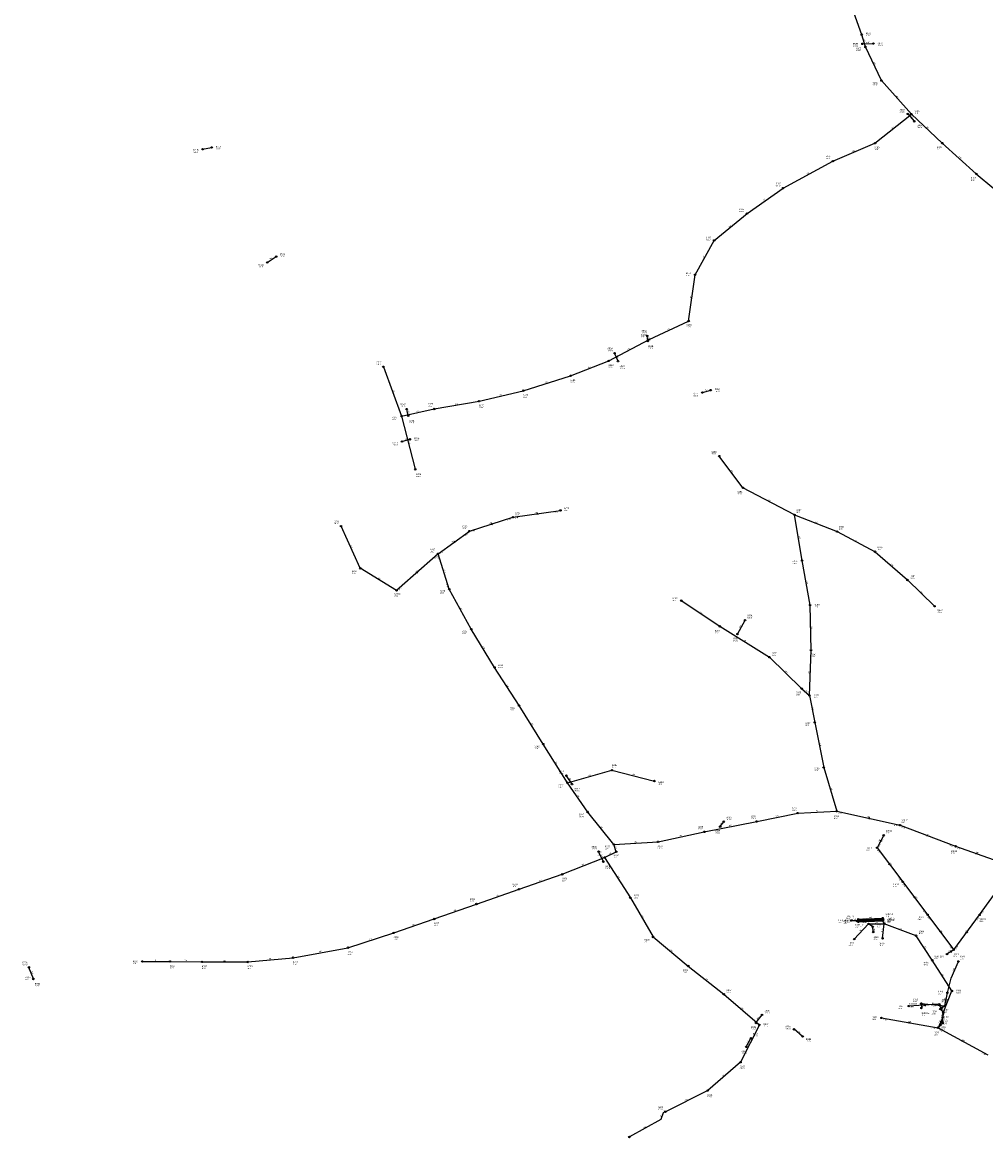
# Model space of a CAD drawing. Header units: metres. Extents: x 179992 to 198392, y 351761 to 369438.
# Tile 121 of 194: x 188512 to 189588, y 362540 to 363785. Entities that reach past the tile are written whole.
import ezdxf

# ---------------------------------------------------------------- set-up
doc = ezdxf.new("R2010")
doc.units = ezdxf.units.M

msp = doc.modelspace()

# ---------------------------------------------------------------- linework, layer by layer
at = {"layer": 'B-WE-RI-DRAINAGE-DRAIN', "linetype": 'Continuous'}
msp.add_lwpolyline([(188713.665, 363643.539), (188723.757, 363645.488)], dxfattribs=at)
at = {"layer": 'B-WE-RI-DRAINAGE-DRAIN_BETON_1000', "linetype": 'Continuous'}
msp.add_lwpolyline([(189450.056, 363761.149), (189462.327, 363761.493)], dxfattribs=at)
at = {"layer": 'B-WE-RI-DRAINAGE-DRAIN_BETON_300', "linetype": 'Continuous'}
for points in [[(189500.684, 363682.931), (189507.909, 363674.674)], [(189177.349, 363406.816), (189173.45, 363415.761)], [(188943.169, 363346.005), (188941.449, 363353.459)], [(189125.968, 362934.698), (189119.775, 362944.216)], [(189291.333, 362887.385), (189295.384, 362892.905)]]:
    msp.add_lwpolyline(points, dxfattribs=at)
at = {"layer": 'B-WE-RI-DRAINAGE-DRAIN_BETON_400', "linetype": 'Continuous'}
for points in [[(189210.555, 363429.378), (189209.981, 363435.111)], [(189383.377, 362653.258), (189373.748, 362661.184)]]:
    msp.add_lwpolyline(points, dxfattribs=at)
at = {"layer": 'B-WE-RI-DRAINAGE-DRAIN_BETON_500', "linetype": 'Continuous'}
for points in [[(189310.617, 363102.328), (189319.104, 363117.81)], [(189160.974, 362848.23), (189155.698, 362859.583)], [(188524.804, 362717.33), (188519.873, 362730.289)], [(189331.309, 362668.235), (189338.062, 362677.189)], [(189320.479, 362641.495), (189325.615, 362651.139)]]:
    msp.add_lwpolyline(points, dxfattribs=at)
at = {"layer": 'B-WE-RI-DRAINAGE-DRAIN_BETON_600', "linetype": 'Continuous'}
msp.add_lwpolyline([(188785.831, 363517.177), (188795.808, 363523.713)], dxfattribs=at)
at = {"layer": 'B-WE-RI-DRAINAGE-DRAIN_BETON_700', "linetype": 'Continuous'}
for points in [[(189271.464, 363371.934), (189280.867, 363374.571)], [(188936.199, 363317.188), (188945.029, 363319.711)]]:
    msp.add_lwpolyline(points, dxfattribs=at)
at = {"layer": 'B-WE-RI-DRAINAGE-RIOOLPUT_INSPECTIEPUT'}
for centre in [(189450.06, 363761.15), (189462.33, 363761.49), (189500.68, 363682.93), (189507.91, 363674.67), (188713.67, 363643.54), (188723.76, 363645.49), (188785.83, 363517.18), (188795.81, 363523.71), (189209.98, 363435.11), (189210.55, 363429.38), (189173.45, 363415.76), (189177.35, 363406.82), (189271.46, 363371.93), (189280.87, 363374.57), (188941.45, 363353.46), (188943.17, 363346.01), (188936.2, 363317.19), (188945.03, 363319.71), (189319.1, 363117.81), (189310.62, 363102.33), (189119.77, 362944.22), (189125.97, 362934.7), (189295.38, 362892.91), (189291.33, 362887.39), (189155.7, 362859.58), (189160.97, 362848.23), (188519.87, 362730.29), (188524.8, 362717.33), (189331.31, 362668.23), (189338.06, 362677.19), (189373.75, 362661.18), (189325.61, 362651.14), (189383.38, 362653.26), (189320.48, 362641.49)]:
    msp.add_circle(centre, 0.8, dxfattribs=at)
at = {"layer": 'B-WE-RI-GWA-POMPPUT'}
msp.add_circle((189544.48, 362745.06), 0.8, dxfattribs=at)
at = {"layer": 'B-WE-RI-GWA-RIOOLLEIDING', "linetype": 'Continuous'}
for points in [[(189316.64, 363265.6), (189290.28, 363301)], [(189374.41, 363235.3), (189316.64, 363265.6)], [(189011.42, 363217.22), (189059.975, 363232.708)], [(189059.975, 363232.708), (189113.13, 363240.33)], [(189374.41, 363235.3), (189421.73, 363216.71)], [(189382.73, 363184.36), (189374.41, 363235.3)], [(188889.7, 363175.75), (188868.19, 363222.83)], [(188976.56, 363191.92), (189011.42, 363217.22)], [(189421.73, 363216.71), (189464.2, 363194.3)], [(188976.56, 363191.92), (188930.2, 363151.07)], [(188988.98, 363152.41), (188976.56, 363191.92)], [(189464.2, 363194.3), (189500.35, 363162.69)], [(189391.76, 363134.61), (189382.73, 363184.36)], [(188930.2, 363151.07), (188889.7, 363175.75)], [(189500.35, 363162.69), (189530.55, 363133.45)], [(189013.46, 363107.71), (188988.98, 363152.41)], [(189247.93, 363139.63), (189290.9, 363111)], [(189392.72, 363084.45), (189391.76, 363134.61)], [(189039.477, 363065.024), (189013.46, 363107.71)], [(189290.9, 363111), (189346.33, 363076.55)], [(189391.01, 363033.9), (189392.72, 363084.45)], [(189346.33, 363076.55), (189382.24, 363041.47)], [(189066.9, 363022.5), (189039.477, 363065.024)], [(189382.24, 363041.47), (189391.01, 363033.9)], [(189391.01, 363033.9), (189396.97, 363003.72)], [(189093.86, 362979.46), (189066.9, 363022.5)], [(189396.97, 363003.72), (189406.89, 362953.49)], [(189120.85, 362936.46), (189093.86, 362979.46)], [(189120.85, 362936.46), (189170.44, 362950.34)], [(189170.44, 362950.34), (189217.86, 362938.27)], [(189406.89, 362953.49), (189421.47, 362904.64)], [(189143.46, 362903.7), (189120.85, 362936.46)], [(189172.72, 362867.37), (189143.46, 362903.7)], [(189273.5, 362881.58), (189332.17, 362893.12)], [(189332.17, 362893.12), (189377.96, 362902.54)], [(189377.96, 362902.54), (189421.47, 362904.64)], [(189421.47, 362904.64), (189492.12, 362889.03)], [(189221.95, 362870.42), (189273.5, 362881.58)], [(189492.12, 362889.03), (189554.05, 362865.4)], [(189172.72, 362867.37), (189221.95, 362870.42)], [(189473.86, 362877.69), (189466.43, 362863.85)], [(189162.26, 362853.06), (189175.33, 362859.28)], [(189175.33, 362859.28), (189172.72, 362867.37)], [(189466.43, 362863.85), (189495.12, 362825.87)], [(189554.05, 362865.4), (189602.39, 362848.59)], [(189115.01, 362834.19), (189162.26, 362853.06)], [(189162.26, 362853.06), (189191.08, 362807.96)], [(189066.86, 362817.48), (189115.01, 362834.19)], [(189495.12, 362825.87), (189522.83, 362789.03)], [(189580.87, 362788.86), (189608.37, 362826.98)], [(189019.38, 362800.98), (189066.86, 362817.48)], [(189191.08, 362807.96), (189216.41, 362764.25)], [(188972.17, 362784.31), (189019.38, 362800.98)], [(188926.96, 362768.81), (188972.17, 362784.31)], [(189522.83, 362789.03), (189552.02, 362749.92)], [(189552.02, 362749.92), (189580.87, 362788.86)], [(188875.93, 362752.27), (188926.96, 362768.81)], [(189216.41, 362764.25), (189255.7, 362731.77)], [(188814.61, 362741.08), (188875.93, 362752.27)], [(189552.02, 362749.92), (189544.48, 362745.06)], [(188646.43, 362736.97), (188677.22, 362736.87)], [(188677.22, 362736.87), (188712.87, 362736.35)], [(188712.87, 362736.35), (188764.06, 362736.29)], [(188764.06, 362736.29), (188814.61, 362741.08)], [(189255.7, 362731.77), (189295.42, 362700.36)], [(189295.42, 362700.36), (189335.05, 362666.12)], [(189535.882, 362689.038), (189501.831, 362687.059)], [(189471.265, 362673.853), (189534.45, 362662.97)], [(189539.752, 362674.563), (189534.45, 362662.97)], [(189539.517, 362668.018), (189539.752, 362674.563)], [(189335.05, 362666.12), (189314.09, 362624.38)], [(189539.517, 362668.018), (189534.45, 362662.97)], [(189314.09, 362624.38), (189277.54, 362592.83)], [(189277.54, 362592.83), (189230.23, 362569.17)], [(189230.23, 362569.17), (189227.887, 362567.936), (189225.171, 362560.449), (189189.98, 362540.98)]]:
    msp.add_lwpolyline(points, dxfattribs=at)
at = {"layer": 'B-WE-RI-GWA-RIOOLLEIDING_BETON_300', "linetype": 'Continuous'}
for points in [[(189540.319, 362679.659), (189549.902, 362703.926)], [(189515.802, 362690.046), (189515.8, 362689.437)], [(189515.8, 362689.437), (189515.924, 362684.989)], [(189515.802, 362690.046), (189542.135, 362687.289)], [(189540.319, 362679.659), (189535.882, 362689.038)], [(189540.319, 362679.659), (189539.752, 362674.563)]]:
    msp.add_lwpolyline(points, dxfattribs=at)
at = {"layer": 'B-WE-RI-GWA-RIOOLLEIDING_BETON_400', "linetype": 'Continuous'}
msp.add_lwpolyline([(189534.45, 362662.97), (189590.08, 362632.49)], dxfattribs=at)
at = {"layer": 'B-WE-RI-GWA-RIOOLLEIDING_BETON_500', "linetype": 'Continuous'}
for points in [[(189545.04, 362701.885), (189549.317, 362718.15), (189557.28, 362736.877)], [(189542.135, 362687.289), (189545.04, 362701.885)]]:
    msp.add_lwpolyline(points, dxfattribs=at)
at = {"layer": 'B-WE-RI-GWA-RIOOLLEIDING_PVC_500', "linetype": 'Continuous'}
msp.add_lwpolyline([(189542.135, 362687.289), (189537.092, 362683.744)], dxfattribs=at)
at = {"layer": 'B-WE-RI-GWA-RIOOLPUT_INSPECTIEPUT'}
for centre in [(189290.28, 363301), (189316.64, 363265.6), (189374.41, 363235.3), (188868.19, 363222.83), (189011.42, 363217.22), (189421.73, 363216.71), (188976.56, 363191.92), (189464.2, 363194.3), (189382.73, 363184.36), (188889.7, 363175.75), (189500.35, 363162.69), (188930.2, 363151.07), (188988.98, 363152.41), (189247.93, 363139.63), (189391.76, 363134.61), (189530.55, 363133.45), (189013.46, 363107.71), (189290.9, 363111), (189392.72, 363084.45), (189346.33, 363076.55), (189382.24, 363041.47), (189391.01, 363033.9), (189066.9, 363022.5), (189396.97, 363003.72), (189093.86, 362979.46), (189170.44, 362950.34), (189406.89, 362953.49), (189120.85, 362936.46), (189217.86, 362938.27), (189421.47, 362904.64), (189143.46, 362903.7), (189332.17, 362893.12), (189377.96, 362902.54), (189273.5, 362881.58), (189492.12, 362889.03), (189172.72, 362867.37), (189221.95, 362870.42), (189473.86, 362877.69), (189175.33, 362859.28), (189466.43, 362863.85), (189554.05, 362865.4), (189162.26, 362853.06), (189115.01, 362834.19), (189066.86, 362817.48), (189495.12, 362825.87), (189191.08, 362807.96), (189019.38, 362800.98), (188972.17, 362784.31), (189522.83, 362789.03), (189580.87, 362788.86), (188926.96, 362768.81), (189216.41, 362764.25), (188875.93, 362752.27), (189552.02, 362749.92), (188646.43, 362736.97), (188677.22, 362736.87), (188712.87, 362736.35), (188764.06, 362736.29), (188814.61, 362741.08), (189255.7, 362731.77), (189557.28, 362736.88), (189295.42, 362700.36), (189545.04, 362701.89), (189501.83, 362687.06), (189515.8, 362689.44), (189515.92, 362684.99), (189535.88, 362689.04), (189537.09, 362683.74), (189542.14, 362687.29), (189471.27, 362673.85), (189539.52, 362668.02), (189539.75, 362674.56), (189540.32, 362679.66), (189335.05, 362666.12), (189534.45, 362662.97), (189314.09, 362624.38), (189277.54, 362592.83), (189230.23, 362569.17), (189189.98, 362540.98)]:
    msp.add_circle(centre, 0.8, dxfattribs=at)
at = {"layer": 'B-WE-RI-GWA-RIOOLPUT_OVERSTORTPUT'}
msp.add_circle((189515.8, 362690.05), 0.8, dxfattribs=at)
at = {"layer": 'B-WE-RI-GWA_STROMINGSRICHTING'}
for points in [[(189087.88, 363237.44), (189086.55, 363236.52), (189088.08, 363236.01)], [(189036.85, 363226.09), (189035.7, 363224.96), (189037.29, 363224.72)], [(188994.73, 363206), (188993.99, 363204.57), (188995.58, 363204.83)], [(188951.82, 363171.08), (188953.38, 363171.49), (188952.78, 363170)], [(189458.36, 362897.23), (189456.79, 362896.84), (189458.05, 362895.82)], [(189470.19, 362872.38), (189470.14, 362870.77), (189471.46, 362871.7)], [(189522, 362878.4), (189523.08, 362877.22), (189521.48, 362877.06)], [(189577.1, 362858.15), (189578.22, 362856.99), (189576.62, 362856.79)], [(189480.48, 362846.44), (189480.77, 362844.86), (189479.33, 362845.58)], [(189508.68, 362809.03), (189508.97, 362807.45), (189507.53, 362808.17)], [(189537.14, 362771.06), (189537.42, 362769.47), (189535.99, 362770.2)], [(189566.72, 362770.98), (189566.45, 362769.39), (189567.88, 362770.12)], [(189549.14, 362748.99), (189548.25, 362747.49), (189549.98, 362747.68)], [(189520.25, 362688.85), (189518.86, 362688.05), (189520.34, 362687.41)], [(189539.37, 362683.35), (189538.1, 362684.35), (189538.07, 362682.74)], [(189501.56, 362669.37), (189502.86, 362668.41), (189501.32, 362667.95)], [(189537.05, 362670.38), (189537.1, 362668.77), (189538.35, 362669.78)], [(189538.8, 362669.76), (189539.63, 362671.29), (189540.36, 362669.7)], [(189539.43, 362678.75), (189540.04, 362677.11), (189540.98, 362678.58)], [(189537.54, 362667.15), (189536.98, 362665.49), (189538.64, 362666.04)], [(189561.35, 362649.05), (189562.27, 362647.73), (189560.66, 362647.79)]]:
    msp.add_lwpolyline(points, dxfattribs=at)
at = {"layer": 'B-WE-RI-HWA-RIOOLLEIDING_PVC_160', "linetype": 'Continuous'}
for points in [[(189437.902, 362782.693), (189445.435, 362782.49)], [(189445.411, 362782.99), (189445.366, 362783.938)], [(189445.435, 362782.49), (189445.411, 362782.99)], [(189445.503, 362781.043), (189445.435, 362782.49)], [(189472.697, 362784.283), (189472.598, 362785.262)], [(189472.842, 362782.339), (189472.697, 362784.283)], [(189474.396, 362779.012), (189472.842, 362782.339)]]:
    msp.add_lwpolyline(points, dxfattribs=at)
at = {"layer": 'B-WE-RI-HWA-RIOOLLEIDING_PVC_250', "linetype": 'Continuous'}
for points in [[(189440.951, 362761.892), (189456.991, 362778.765)], [(189456.991, 362778.765), (189474.396, 362779.012)], [(189461.678, 362775.57), (189456.991, 362778.765)], [(189462.162, 362769.725), (189461.678, 362775.57)], [(189472.585, 362762.752), (189474.396, 362779.012)]]:
    msp.add_lwpolyline(points, dxfattribs=at)
at = {"layer": 'B-WE-RI-HWA-RIOOLLEIDING_PVC_315', "linetype": 'Continuous'}
for points in [[(189510.037, 362765.678), (189474.396, 362779.012)], [(189528.006, 362738.175), (189510.037, 362765.678)], [(189549.902, 362703.926), (189528.006, 362738.175)]]:
    msp.add_lwpolyline(points, dxfattribs=at)
at = {"layer": 'B-WE-RI-HWA-RIOOLPUT_INSPECTIEPUT'}
for centre in [(189437.9, 362782.69), (189445.37, 362783.94), (189445.43, 362782.49), (189472.6, 362785.26), (189472.7, 362784.28), (189472.84, 362782.34), (189456.99, 362778.77), (189461.68, 362775.57), (189462.16, 362769.72), (189474.4, 362779.01), (189440.95, 362761.89), (189472.58, 362762.75), (189510.04, 362765.68), (189528.01, 362738.17), (189549.9, 362703.93)]:
    msp.add_circle(centre, 0.8, dxfattribs=at)
at = {"layer": 'B-WE-RI-RIOOLPUT_INSPECTIEPUT'}
for centre in [(189059.98, 363232.71), (189113.13, 363240.33), (189039.48, 363065.02)]:
    msp.add_circle(centre, 0.8, dxfattribs=at)
at = {"layer": 'B-WE-RI-SWA-RIOOLLEIDING_PVC_400', "linetype": 'Continuous'}
for points in [[(189443.959, 362781.931), (189472.77, 362783.297)], [(189445.366, 362783.938), (189472.598, 362785.262)], [(189445.411, 362782.99), (189472.697, 362784.283)], [(189445.503, 362781.043), (189472.842, 362782.339)]]:
    msp.add_lwpolyline(points, dxfattribs=at)
at = {"layer": 'B-WE-RI-SWA-RIOOLPUT_INSPECTIEPUT'}
for centre in [(189443.96, 362781.93), (189445.41, 362782.99), (189445.5, 362781.04), (189472.77, 362783.3)]:
    msp.add_circle(centre, 0.8, dxfattribs=at)
at = {"layer": 'B-WE-RI-VWA-RIOOLLEIDING', "linetype": 'Continuous'}
for points in [[(189449.4, 363771.36), (189430.05, 363825.63)], [(189453.4, 363757.65), (189449.4, 363771.36)], [(189471.35, 363720.2), (189453.4, 363757.65)], [(189504.72, 363682.77), (189471.35, 363720.2)], [(189464.08, 363650.2), (189504.72, 363682.77)], [(189504.72, 363682.77), (189539.27, 363650.28)], [(189417.24, 363630.31), (189464.08, 363650.2)], [(189539.27, 363650.28), (189577.1, 363616.01)], [(189361.57, 363600.16), (189417.24, 363630.31)], [(189577.1, 363616.01), (189616.59, 363583.43)], [(189321.31, 363571.69), (189361.57, 363600.16)], [(189284.63, 363541.68), (189321.31, 363571.69)], [(189263.37, 363503.42), (189284.63, 363541.68)], [(189256.17, 363451.76), (189263.37, 363503.42)], [(189212.05, 363431.12), (189256.17, 363451.76)], [(189167.01, 363407.28), (189212.05, 363431.12)], [(189124.32, 363390.61), (189167.01, 363407.28)], [(188915.41, 363400.63), (188935.79, 363345.62)], [(189071.58, 363374.01), (189124.32, 363390.61)], [(189022.3, 363362.24), (189071.58, 363374.01)], [(188935.79, 363345.62), (188972.18, 363353.56)], [(188972.18, 363353.56), (189022.3, 363362.24)], [(188935.79, 363345.62), (188950.94, 363286.22)]]:
    msp.add_lwpolyline(points, dxfattribs=at)
at = {"layer": 'B-WE-RI-VWA-RIOOLPUT_INSPECTIEPUT'}
for centre in [(189449.4, 363771.36), (189453.4, 363757.65), (189471.35, 363720.2), (189504.72, 363682.77), (189464.08, 363650.2), (189539.27, 363650.28), (189417.24, 363630.31), (189577.1, 363616.01), (189361.57, 363600.16), (189321.31, 363571.69), (189284.63, 363541.68), (189263.37, 363503.42), (189256.17, 363451.76), (189212.05, 363431.12), (189167.01, 363407.28), (188915.41, 363400.63), (189124.32, 363390.61), (189071.58, 363374.01), (188972.18, 363353.56), (189022.3, 363362.24), (188935.79, 363345.62), (188950.94, 363286.22)]:
    msp.add_circle(centre, 0.8, dxfattribs=at)

# ---------------------------------------------------------------- texts
at = {"layer": 'B-WE-RI-DRAINAGE_AFM'}
for s, rotation, p in [('1000', 1.61, (189454.09, 363762.03)), ('300', -48.81, (189503.85, 363680.51)), ('600', 33.23, (188789.07, 363520.25)), ('400', -84.28, (189210.89, 363433.89)), ('300', -66.45, (189175.5, 363413.03)), ('700', 15.67, (189274.46, 363373.59)), ('300', -77.01, (188942.73, 363351.43)), ('700', 15.95, (188938.9, 363318.75)), ('500', 61.27, (189313.43, 363109.06)), ('300', -56.95, (189122.69, 362941.21)), ('300', 53.73, (189291.81, 362889.37)), ('500', -65.07, (189158.39, 362855.64)), ('500', -69.17, (188522.51, 362725.56)), ('500', 52.98, (189333.13, 362671.94)), ('400', -39.46, (189377.86, 362658.82)), ('500', 61.96, (189321.62, 362645.3))]:
    msp.add_text(s, height=1.3, rotation=rotation, dxfattribs=at).set_placement(p)
at = {"layer": 'B-WE-RI-DRAINAGE_PUTDEKSELNIVEAU'}
for p in [(189439.5, 363758.13), (189467.13, 363758.64), (189491.71, 363684.46), (189511.06, 363667.21), (188703.18, 363639.77), (188728.48, 363643.38), (188799.83, 363523.39), (188776.05, 363511.62), (189203.72, 363437.84), (189165.74, 363418.11), (189210.97, 363420.76), (189179.22, 363398.56), (189261.07, 363367.75), (189285.5, 363372.87), (188934.61, 363356.1), (188944.17, 363337.47), (188949.67, 363318.01), (188925.8, 363313.01), (189321.43, 363119.97), (189305.41, 363094.29), (189111.33, 362946.16), (189128.58, 362926.83), (189298.27, 362894.7), (189285.56, 362879.71), (189147.91, 362861.89), (189162.93, 362840), (188512.39, 362732.73), (188526.45, 362708.98), (189341.02, 362678.93), (189325.47, 362660.61), (189364.26, 362661.26), (189327.94, 362653.3), (189387.05, 362647.23), (189315.27, 362633.46)]:
    msp.add_text('-999.99', height=1.2, dxfattribs=at).set_placement(p)
at = {"layer": 'B-WE-RI-DRAINAGE_PUTNUMMER'}
for s, p in [('887B', (189439.5, 363760.17)), ('887A', (189467.13, 363760.68)), ('886B', (189491.71, 363686.5)), ('886A', (189511.06, 363669.25)), ('871B', (188703.18, 363641.81)), ('871A', (188728.48, 363645.42)), ('872B', (188776.05, 363513.66)), ('872A', (188799.83, 363525.43)), ('883A', (189203.72, 363439.88)), ('882A', (189165.74, 363420.15)), ('883B', (189210.97, 363422.8)), ('882B', (189179.22, 363400.6)), ('884B', (189261.07, 363369.79)), ('884A', (189285.5, 363374.91)), ('873A', (188934.61, 363358.14)), ('873B', (188944.17, 363339.51)), ('874B', (188925.8, 363315.05)), ('874A', (188949.67, 363320.05)), ('885A', (189321.43, 363122.01)), ('885B', (189305.41, 363096.33)), ('881A', (189111.33, 362948.2)), ('881B', (189128.58, 362928.87)), ('895A', (189298.27, 362896.74)), ('895B', (189285.56, 362881.75)), ('880A', (189147.91, 362863.93)), ('880B', (189162.93, 362842.04)), ('879A', (188512.39, 362734.77)), ('879B', (188526.45, 362711.02)), ('893A', (189341.02, 362680.97)), ('893B', (189325.47, 362662.65)), ('894A', (189327.94, 362655.34)), ('892A', (189364.26, 362663.3)), ('892B', (189387.05, 362649.27)), ('894B', (189315.27, 362635.5))]:
    msp.add_text(s, height=1.8, dxfattribs=at).set_placement(p)
at = {"layer": 'B-WE-RI-GWA_AFM'}
for s, rotation, p in [('160', -53.33, (189303.14, 363285.03)), ('160', -27.68, (189344.52, 363251.85)), ('160', 8.16, (189084.89, 363237.08)), ('160', 17.69, (189033.98, 363225.24)), ('160', -21.45, (189396.89, 363227.29)), ('160', 35.97, (188992.26, 363204.29)), ('200', -80.72, (189379.08, 363211.5)), ('160', -27.82, (189441.96, 363206.91)), ('160', -65.45, (188879.01, 363201.01)), ('160', -41.17, (189481.62, 363180.12)), ('160', 41.38, (188951.69, 363171.05)), ('200', -72.55, (188983.04, 363173.89)), ('160', -31.36, (188909.03, 363164.88)), ('200', -79.71, (189387.74, 363161.17)), ('160', -44.07, (189514.87, 363149.72)), ('200', -61.29, (189001.15, 363131.81)), ('160', -33.67, (189268.56, 363126.84)), ('200', -88.9, (189392.98, 363111.11)), ('160', -31.86, (189317.69, 363095.26)), ('200', -58.64, (189026.32, 363088.12)), ('160', -44.33, (189363.72, 363060.65)), ('200', 88.06, (189391.03, 363057.65)), ('200', -57.18, (189053, 363045.49)), ('160', -40.8, (189385.95, 363039.31)), ('200', -78.83, (189394.45, 363020.49)), ('200', -57.94, (189080.21, 363002.7)), ('200', -78.83, (189402.41, 362980.28)), ('200', -57.88, (189107.19, 362959.7)), ('160', 15.64, (189143.93, 362943.75)), ('160', -14.28, (189192.83, 362945.44)), ('200', -73.38, (189414.48, 362930.79)), ('200', -55.39, (189131.91, 362921.82)), ('200', 2.76, (189398.12, 362904.31)), ('200', 11.62, (189353.37, 362898.3)), ('250', -12.46, (189455.45, 362897.95)), ('200', -51.15, (189157.72, 362887.24)), ('200', 11.13, (189301.15, 362887.8)), ('200', 3.55, (189195.72, 362869.59)), ('200', 12.22, (189246.02, 362876.42)), ('250', 61.77, (189468.72, 362869.78)), ('250', -20.88, (189521.9, 362878.51)), ('200', 25.45, (189167.06, 362856.2)), ('200', -72.12, (189174.29, 362865.05)), ('250', -19.17, (189577.01, 362858.24)), ('200', 21.77, (189136.9, 362843.76)), ('250', -52.93, (189480.47, 362846.6)), ('200', -57.42, (189176.49, 362832.23)), ('200', 19.14, (189089.21, 362826.08)), ('200', 19.16, (189041.4, 362809.46)), ('250', -53.05, (189508.65, 362809.16)), ('200', 19.45, (188994.05, 362792.86)), ('200', -59.91, (189203.64, 362787.83)), ('200', 18.92, (188947.84, 362776.8)), ('250', -53.26, (189537.11, 362771.19)), ('250', 53.47, (189564.89, 362768.59)), ('200', 17.96, (188899.71, 362760.8)), ('200', 10.34, (188843.59, 362747.17)), ('200', -39.58, (189235.36, 362749.6)), ('250', 32.8, (189546.51, 362747.31)), ('160', -0.19, (188660.27, 362737.69)), ('200', -0.84, (188693.5, 362737.44)), ('200', -0.07, (188736.91, 362737.09)), ('200', 5.41, (188787.71, 362739.31)), ('500', 66.96, (189551.97, 362726.37)), ('200', -38.34, (189274.83, 362717.64)), ('500', 75.27, (189546.03, 362708.73)), ('500', 78.74, (189542.53, 362693.21)), ('300', 68.45, (189543.81, 362690.63)), ('200', -40.83, (189314.56, 362684.87)), ('300', -88.4, (189516.59, 362688.8)), ('250', 3.33, (189517.25, 362688.75)), ('300', -5.98, (189527.5, 362689.59)), ('500', 35.11, (189537.88, 362685.26)), ('300', -64.68, (189538.13, 362686.08)), ('200', -9.77, (189501.46, 362669.42)), ('300', 65.42, (189535.73, 362667.7)), ('250', 87.94, (189538.8, 362669.75)), ('300', 83.65, (189539.08, 362675.65)), ('200', 44.89, (189535.32, 362664.96)), ('200', 63.34, (189323.16, 362644.19)), ('400', -28.72, (189561.27, 362649.15)), ('200', 40.8, (189294.12, 362608.15)), ('200', 26.57, (189252.15, 362581.01)), ('200', 27.77, (189227.32, 362568.53)), ('200', 70.06, (189225.27, 362562.98)), ('200', 28.95, (189205.84, 362550.65))]:
    msp.add_text(s, height=1.3, rotation=rotation, dxfattribs=at).set_placement(p)
at = {"layer": 'B-WE-RI-GWA_BOB'}
for s, rotation, p in [('27.90', 17.69, (189054.04, 363228.93)), ('27.90', 8.16, (189062.21, 363231.21)), ('27.94', 8.16, (189106.65, 363237.58)), ('27.89', 17.69, (189013.87, 363216.11)), ('27.89', 35.97, (189006.97, 363211.77)), ('27.87', 35.97, (188979.24, 363191.64)), ('28.26', 41.38, (188972.65, 363186.07)), ('28.26', -72.55, (188975.44, 363189.47)), ('28.34', 41.38, (188932.89, 363151.04)), ('28.26', -72.55, (188985.22, 363158.36)), ('26.51', -12.46, (189423.03, 362902.45)), ('26.56', -12.46, (189485.09, 362888.74)), ('26.56', -20.88, (189493.35, 362886.64)), ('27.11', 61.77, (189468.96, 362864.76)), ('27.17', 61.77, (189472.23, 362870.85)), ('27.11', -52.93, (189466.2, 362861.17)), ('26.50', -20.88, (189547.06, 362866.14)), ('26.50', -19.17, (189555.35, 362863.04)), ('26.92', -52.93, (189489.59, 362830.21)), ('26.92', -53.05, (189494.88, 362823.19)), ('26.77', -53.05, (189517.3, 362793.38)), ('26.83', 54.19, (189583.5, 362789.43)), ('26.77', -53.26, (189522.58, 362786.35)), ('26.83', 53.47, (189578.27, 362782.32)), ('26.59', -53.26, (189546.51, 362754.29)), ('26.59', 53.47, (189554.66, 362750.46)), ('-0.93', 3.33, (189503.93, 362685.38)), ('27.62', 3.33, (189529.2, 362686.85)), ('27.50', -64.68, (189535.11, 362686.46)), ('27.54', -64.68, (189535.78, 362685.04)), ('27.80', -9.77, (189472.93, 362671.74)), ('27.66', 65.42, (189538.56, 362667.63)), ('27.56', -9.77, (189527.44, 362662.35)), ('27.39', -28.72, (189535.34, 362660.43)), ('27.65', 65.42, (189536.92, 362664.04)), ('27.33', -28.72, (189583.25, 362634.18))]:
    msp.add_text(s, height=1.2, rotation=rotation, dxfattribs=at).set_placement(p)
at = {"layer": 'B-WE-RI-GWA_PUTDEKSELNIVEAU'}
for s, p in [('999.00', (189281.63, 363302.79)), ('999.00', (189310.61, 363258.14)), ('28.53', (189376.44, 363237.61)), ('999.00', (188860.4, 363225.14)), ('28.79', (189003.56, 363219.49)), ('28.50', (189423.76, 363219.02)), ('29.01', (188967.84, 363193.66)), ('28.64', (189466.95, 363196.19)), ('28.26', (189372.24, 363180.59)), ('28.69', (188880.32, 363169.66)), ('999.00', (189503.62, 363164.16)), ('28.94', (188927.38, 363144.25)), ('28.96', (188978.8, 363147.59)), ('28.57', (189238.14, 363139.3)), ('28.36', (189396.53, 363132.17)), ('999.00', (189533.94, 363126.22)), ('29.09', (189003.54, 363102.37)), ('28.39', (189285.41, 363103.13)), ('28.22', (189349.29, 363078.29)), ('28.30', (189392.64, 363076.71)), ('28.28', (189376.09, 363034.12)), ('28.43', (189395.79, 363031.38)), ('29.00', (189057.07, 363017.02)), ('28.59', (189386.5, 362999.86)), ('28.89', (189084.03, 362973.98)), ('28.75', (189170.44, 362953.1)), ('28.63', (189396.47, 362949.39)), ('28.87', (189111.06, 362930.91)), ('28.81', (189222.5, 362934.09)), ('999.00', (189371.7, 362905.27)), ('999.00', (189133.82, 362897.94)), ('999.00', (189325.49, 362895.79)), ('29.06', (189418.17, 362896.02)), ('999.00', (189266.82, 362884.25)), ('28.82', (189476.19, 362879.85)), ('28.95', (189493.52, 362891.58)), ('28.77', (189154.62, 362855.44)), ('28.74', (189162.72, 362862.18)), ('999.00', (189221.62, 362862.69)), ('28.80', (189454.44, 362860.58)), ('28.85', (189548.81, 362857.05)), ('28.70', (189172.18, 362852.72)), ('28.75', (189059.54, 362819.98)), ('28.74', (189114.93, 362826.45)), ('28.82', (189484.09, 362820.04)), ('28.80', (189195.19, 362807.49)), ('28.76', (189012.06, 362803.48)), ('28.89', (189511.75, 362783.27)), ('28.84', (189580.87, 362781.12)), ('28.76', (188972.17, 362776.57)), ('28.68', (188926.96, 362761.07)), ('29.01', (189206.97, 362758.22)), ('28.68', (188875.68, 362744.54)), ('28.92', (188635.87, 362734.03)), ('28.80', (188814.44, 362733.34)), ('29.00', (189530.33, 362739.58)), ('28.96', (189551.19, 362742.25)), ('28.65', (189558.92, 362739.35)), ('28.90', (188677.22, 362729.13)), ('28.88', (188712.87, 362728.61)), ('28.84', (188763.81, 362728.56)), ('28.86', (189249.8, 362724.2)), ('28.92', (188515.85, 362716.21)), ('28.85', (189298.51, 362702)), ('28.65', (189534.67, 362700.27)), ('28.48', (189489.84, 362683.87)), ('28.56', (189502.36, 362686.5)), ('28.56', (189506.83, 362691.57)), ('28.58', (189538.35, 362691.11)), ('29.09', (189460.76, 362671.66)), ('28.56', (189516.01, 362676.35)), ('27.82', (189527.4, 362678.05)), ('28.65', (189540.41, 362679.87)), ('28.66', (189540.99, 362671.97)), ('28.76', (189339.76, 362664.1)), ('28.92', (189537.8, 362660.6)), ('28.77', (189539.92, 362666.83)), ('28.69', (189530.01, 362654.59)), ('999.00', (189313.17, 362616.73)), ('999.00', (189276.96, 362585.13)), ('999.00', (189222.07, 362571.29))]:
    msp.add_text(s, height=1.2, dxfattribs=at).set_placement(p)
at = {"layer": 'B-WE-RI-GWA_PUTNUMMER'}
for s, p in [('6280', (189281.63, 363304.83)), ('6281', (189310.61, 363260.18)), ('6287', (189376.44, 363239.65)), ('6230', (188860.4, 363227.18)), ('6236', (189003.56, 363221.53)), ('6286', (189423.76, 363221.06)), ('6237', (188967.84, 363195.7)), ('6285', (189466.95, 363198.23)), ('6288', (189372.24, 363182.63)), ('6231', (188880.32, 363171.7)), ('6284', (189503.62, 363166.2)), ('6231A', (188927.38, 363146.29)), ('6238', (188978.8, 363149.63)), ('6292', (189238.14, 363141.34)), ('6289', (189396.53, 363134.21)), ('6283', (189533.94, 363128.26)), ('6239', (189003.54, 363104.41)), ('6293', (189285.41, 363105.17)), ('6294', (189349.29, 363080.33)), ('6290', (189392.64, 363078.75)), ('6295', (189376.09, 363036.16)), ('6296', (189395.79, 363033.42)), ('6241', (189057.07, 363019.06)), ('6297', (189386.5, 363001.9)), ('6242', (189084.03, 362976.02)), ('6245', (189170.44, 362955.14)), ('6298', (189396.47, 362951.43)), ('6246', (189111.06, 362932.95)), ('6244', (189222.5, 362936.13)), ('6277', (189371.7, 362907.31)), ('6247', (189133.82, 362899.98)), ('6276', (189325.49, 362897.83)), ('6299', (189418.17, 362898.06)), ('10017', (189493.52, 362893.62)), ('6275', (189266.82, 362886.29)), ('10010', (189476.19, 362881.89)), ('6271', (189154.62, 362857.48)), ('6273', (189162.72, 362864.22)), ('6272', (189172.18, 362854.76)), ('6274', (189221.62, 362864.73)), ('10011', (189454.44, 362862.62)), ('10018', (189548.81, 362859.09)), ('6259', (189059.54, 362822.02)), ('6260', (189114.93, 362828.49)), ('10012', (189484.09, 362822.08)), ('6258', (189012.06, 362805.52)), ('6270', (189195.19, 362809.53)), ('10013', (189511.75, 362785.31)), ('10015', (189580.87, 362783.16)), ('6257', (188972.17, 362778.61)), ('6256', (188926.96, 362763.11)), ('6269', (189206.97, 362760.26)), ('6255', (188875.68, 362746.58)), ('10014', (189551.19, 362744.29)), ('6250', (188635.87, 362736.07)), ('6251', (188677.22, 362731.17)), ('6252', (188712.87, 362730.65)), ('6253', (188763.81, 362730.6)), ('6254', (188814.44, 362735.38)), ('G08_10A', (189530.33, 362741.62)), ('1064', (189558.92, 362741.39)), ('6335', (188515.85, 362718.25)), ('6268', (189249.8, 362726.24)), ('6267', (189298.51, 362704.04)), ('1088', (189506.83, 362693.61)), ('1063', (189534.67, 362702.31)), ('10902', (189538.35, 362693.15)), ('10901', (189489.84, 362685.91)), ('1088U1', (189502.36, 362688.54)), ('1098', (189527.4, 362680.09)), ('1089', (189540.41, 362681.91)), ('1087', (189460.76, 362673.7)), ('1088U2', (189516.01, 362678.39)), ('1092', (189539.92, 362668.87)), ('1090', (189540.99, 362674.01)), ('6266', (189339.76, 362666.14)), ('1093', (189530.01, 362656.63)), ('1091', (189537.8, 362662.64)), ('6265', (189313.17, 362618.77)), ('6264', (189276.96, 362587.17)), ('6263', (189222.07, 362573.33))]:
    msp.add_text(s, height=1.8, dxfattribs=at).set_placement(p)
at = {"layer": 'B-WE-RI-HWA_AFM'}
for s, rotation, p in [('160', -1.54, (189440.13, 362783.4)), ('250', 0.81, (189464.11, 362779.62)), ('160', -85.73, (189473.43, 362784.93)), ('160', -64.96, (189473.68, 362782.42)), ('250', 46.45, (189447.33, 362769.76)), ('250', -34.28, (189458.49, 362778.68)), ('250', -85.27, (189462.57, 362774.28)), ('250', 83.64, (189472.54, 362769.4)), ('315', -20.51, (189491.02, 362773.61)), ('315', -56.84, (189518.81, 362753.68)), ('315', -57.41, (189538.77, 362722.8))]:
    msp.add_text(s, height=1.3, rotation=rotation, dxfattribs=at).set_placement(p)
at = {"layer": 'B-WE-RI-HWA_PUTDEKSELNIVEAU'}
for s, p in [('28.54', (189423.02, 362779.84)), ('28.54', (189431.78, 362784.27)), ('28.54', (189449.36, 362781.14)), ('28.54', (189450.23, 362779.72)), ('28.54', (189475.75, 362786.84)), ('28.54', (189477.48, 362781.76)), ('28.54', (189477.48, 362780.64)), ('28.54', (189477.67, 362780.48)), ('28.54', (189465.83, 362775.03)), ('28.54', (189513.06, 362767.37)), ('28.54', (189462.5, 362761.1)), ('28.54', (189434.74, 362754.6)), ('28.54', (189469.12, 362754.15)), ('999.00', (189518.22, 362732.62)), ('999.00', (189554.68, 362701.4))]:
    msp.add_text(s, height=1.2, dxfattribs=at).set_placement(p)
at = {"layer": 'B-WE-RI-HWA_PUTNUMMER'}
for s, p in [('1083_6f', (189423.02, 362781.88)), ('1083_4f', (189431.78, 362786.31)), ('1082', (189449.36, 362783.18)), ('1083_5f', (189450.23, 362781.76)), ('1083_4', (189475.75, 362788.88)), ('1083_3', (189477.48, 362783.8)), ('1083_1', (189477.48, 362782.68)), ('1083', (189477.67, 362782.52)), ('1081', (189465.83, 362777.07)), ('1084', (189513.06, 362769.41)), ('1074', (189434.74, 362756.64)), ('1080', (189462.5, 362763.14)), ('1075', (189469.12, 362756.19)), ('1085', (189518.22, 362734.66)), ('1086', (189554.68, 362703.44))]:
    msp.add_text(s, height=1.8, dxfattribs=at).set_placement(p)
at = {"layer": 'B-WE-RI-SWA_AFM'}
for rotation, p in [(2.71, (189456.76, 362783.34)), (2.78, (189457.38, 362785.31)), (2.71, (189457.45, 362784.34)), (2.71, (189457.57, 362782.4))]:
    msp.add_text('400', height=1.3, rotation=rotation, dxfattribs=at).set_placement(p)
at = {"layer": 'B-WE-RI-SWA_PUTDEKSELNIVEAU'}
for p in [(189430.53, 362779.88), (189477.57, 362780.52), (189429.08, 362778.82), (189442.11, 362774.71)]:
    msp.add_text('28.54', height=1.2, dxfattribs=at).set_placement(p)
at = {"layer": 'B-WE-RI-SWA_PUTNUMMER'}
for s, p in [('1083_2f', (189429.08, 362780.86)), ('1083_3f', (189430.53, 362781.92)), ('1083_2', (189477.57, 362782.56)), ('1083_1f', (189442.11, 362776.75))]:
    msp.add_text(s, height=1.8, dxfattribs=at).set_placement(p)
at = {"layer": 'B-WE-RI-VWA_AFM'}
for s, rotation, p in [('160', -73.73, (189451.72, 363766.22)), ('160', -64.39, (189462.41, 363740.68)), ('160', -48.28, (189487.58, 363703.18)), ('200', 38.71, (189482.7, 363666.14)), ('200', -43.24, (189521.39, 363668.16)), ('200', 23.01, (189438.91, 363640.34)), ('200', -42.17, (189557.55, 363634.8)), ('200', 28.44, (189387.66, 363615.19)), ('200', 35.27, (189339.71, 363585.67)), ('200', 39.29, (189301.27, 363556.29)), ('200', 60.94, (189272.57, 363521.57)), ('200', 82.07, (189258.77, 363476.17)), ('200', 25.07, (189232.37, 363441.49)), ('200', 27.89, (189187.79, 363419.16)), ('160', 21.33, (189143.94, 363399.1)), ('160', 17.47, (189096.23, 363382.59)), ('160', -69.67, (188925.78, 363374.86)), ('160', 13.43, (189045.24, 363368.51)), ('160', 9.83, (188995.57, 363358.39)), ('160', 12.31, (188952.29, 363350.01)), ('160', -75.69, (188943.72, 363317.6))]:
    msp.add_text(s, height=1.3, rotation=rotation, dxfattribs=at).set_placement(p)
at = {"layer": 'B-WE-RI-VWA_PUTDEKSELNIVEAU'}
for s, p in [('28.58', (189453.97, 363769.9)), ('999.00', (189443.16, 363752.99)), ('999.00', (189461.56, 363714.65)), ('28.61', (189508.17, 363683.16)), ('28.54', (189463.5, 363642.5)), ('28.72', (189533.12, 363642.93)), ('28.69', (189409.45, 363632.62)), ('999.00', (189353.34, 363602.23)), ('28.82', (189571.07, 363608.55)), ('999.00', (189312.66, 363573.48)), ('999.00', (189275.25, 363541.89)), ('28.66', (189253.07, 363502.04)), ('28.76', (189253.92, 363444.58)), ('28.59', (189202.75, 363433.39)), ('28.84', (188907.93, 363403.07)), ('28.66', (189166.76, 363399.55)), ('999.00', (189124.15, 363382.87)), ('28.69', (189071.41, 363366.27)), ('28.75', (188965.59, 363356.25)), ('28.63', (189022.13, 363354.5)), ('28.76', (188925.44, 363341.28)), ('999.00', (188952.1, 363277.72))]:
    msp.add_text(s, height=1.2, dxfattribs=at).set_placement(p)
at = {"layer": 'B-WE-RI-VWA_PUTNUMMER'}
for s, p in [('6192', (189453.97, 363771.94)), ('6193', (189443.16, 363755.03)), ('6194', (189461.56, 363716.69)), ('6195', (189508.17, 363685.2)), ('6189', (189463.5, 363644.54)), ('6196', (189533.12, 363644.97)), ('6188', (189409.45, 363634.66)), ('6187', (189353.34, 363604.27)), ('6197', (189571.07, 363610.59)), ('6186', (189312.66, 363575.52)), ('6185', (189275.25, 363543.93)), ('6184', (189253.07, 363504.08)), ('6183', (189253.92, 363446.62)), ('6182A', (189202.75, 363435.43)), ('6175', (188907.93, 363405.11)), ('6182', (189166.76, 363401.59)), ('6181', (189124.15, 363384.91)), ('6180', (189071.41, 363368.31)), ('6178', (188965.59, 363358.29)), ('6179', (189022.13, 363356.54)), ('6177', (188925.44, 363343.32)), ('6176', (188952.1, 363279.76))]:
    msp.add_text(s, height=1.8, dxfattribs=at).set_placement(p)
at = {"layer": 'B-WE-RI_PUTDEKSELNIVEAU'}
for s, p in [('28.36', (189062.37, 363234.82)), ('28.84', (189117.29, 363239.79)), ('999.00', (189043.63, 363064.48))]:
    msp.add_text(s, height=1.2, dxfattribs=at).set_placement(p)
at = {"layer": 'B-WE-RI_PUTNUMMER'}
for s, p in [('6234', (189117.29, 363241.83)), ('6235', (189062.37, 363236.86)), ('6240', (189043.63, 363066.52))]:
    msp.add_text(s, height=1.8, dxfattribs=at).set_placement(p)

doc.saveas('drawing.dxf')
